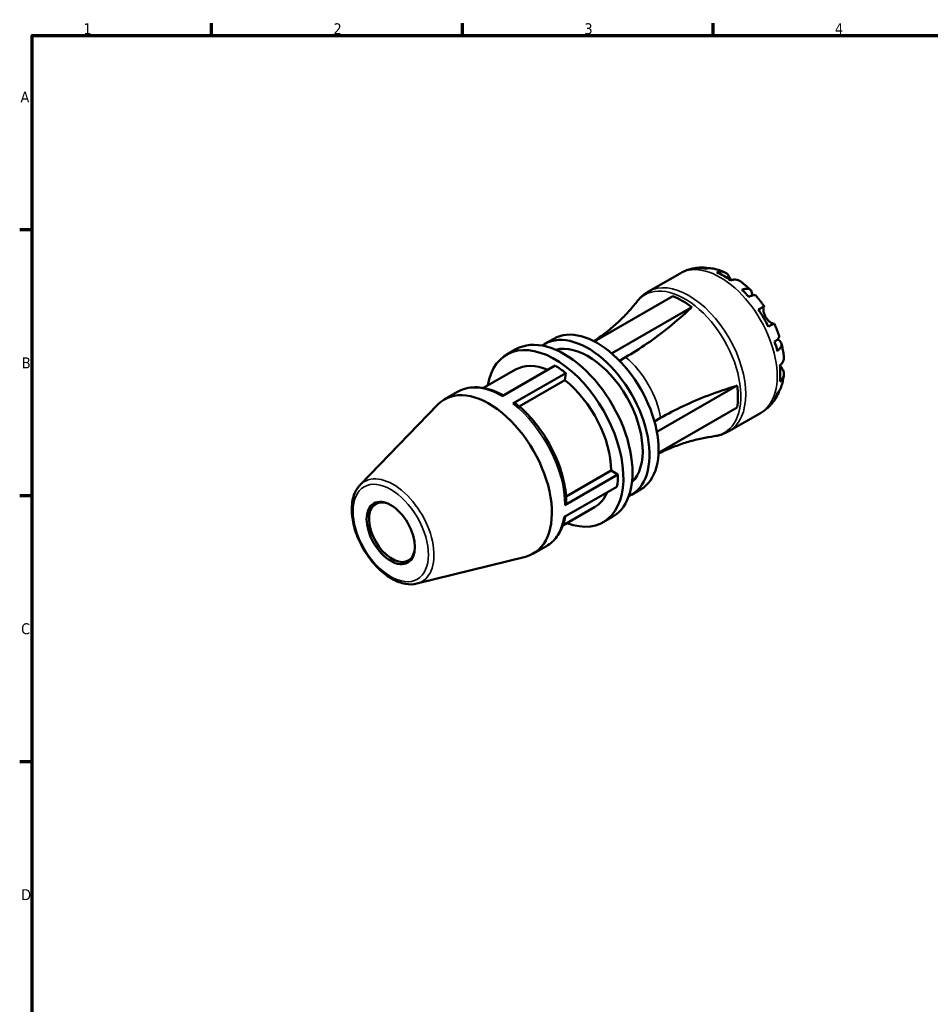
# Model space of a CAD drawing. Header units: millimetres. Extents: x 0 to 906, y 0 to 594.
# Tile 3 of 5: x 17 to 271, y 304 to 578. Entities that reach past the tile are written whole.
import ezdxf

# ---------------------------------------------------------------- set-up
doc = ezdxf.new("R2010")
doc.units = ezdxf.units.MM
for name, color, linetype, lineweight in [('Border (ANSI)', 7, 'Continuous', 70), ('Visible (ANSI)', 7, 'Continuous', 50), ('Visible Narrow (ANSI)', 7, 'Continuous', 35)]:
    doc.layers.add(name, color=color, linetype=linetype, lineweight=lineweight)
doc.styles.add('Note Text (ANSI)', font='tahoma.ttf')

# ---------------------------------------------------------------- blocks, each defined once
blk = doc.blocks.new('Borders Default Border')
at = {"layer": 'Border (ANSI)'}
for p, q in [((70.08, 574), (70.08, 577.45)), ((140.17, 574), (140.17, 577.45)), ((210.25, 574), (210.25, 577.45)), ((20, 519.75), (16.55, 519.75)), ((20, 445.5), (16.55, 445.5)), ((20, 371.25), (16.55, 371.25))]:
    blk.add_line(p, q, dxfattribs=at)
at = {"layer": 'Border (ANSI)', "flags": 128}
blk.add_lwpolyline([(20, 20), (20, 574), (821, 574), (821, 20), (20, 20)], dxfattribs=at)
at = {"layer": 'Border (ANSI)', "color": 230, "true_color": 0xff0080, "char_height": 3.05, "attachment_point": 7, "style": 'Note Text (ANSI)'}
for s, insert in [('1', (34.35, 574.4)), ('2', (104.2, 574.4)), ('3', (174.26, 574.34)), ('4', (244.23, 574.4)), ('A', (16.78, 555.35)), ('B', (17.15, 481.1)), ('C', (16.95, 406.8)), ('D', (16.96, 332.6))]:
    blk.add_mtext(s, dxfattribs=dict(at, insert=insert))

msp = doc.modelspace()

# ---------------------------------------------------------------- linework, layer by layer
at = {"layer": 'Visible (ANSI)'}
for p, q in [((192.1705, 502.5451), (200.9566, 507.6047)), ((177.0294, 488.6055), (198.9493, 501.2283)), ((181.8634, 485.2813), (204.2526, 498.1743)), ((163.1296, 487.8987), (165.6823, 489.3687)), ((152.5828, 484.9409), (155.1355, 486.4109)), ((185.7567, 484.2266), (184.039, 483.2375)), ((166.0566, 481.851), (151.2488, 473.3237)), ((155.0081, 480.7293), (146.1219, 475.6121)), ((154.2989, 471.2588), (169.1067, 479.7861)), ((169.1067, 479.7861), (168.7752, 477.8031)), ((168.7752, 477.8031), (156.0341, 470.466)), ((194.5084, 463.3718), (216.9009, 476.2668)), ((135.2123, 472.4453), (138.8529, 474.5418)), ((111.6087, 448.5239), (133.3438, 470.9833)), ((194.9731, 457.5079), (216.9009, 470.1352)), ((214.6269, 463.5488), (223.413, 468.6084)), ((193.8299, 466.2651), (195.5537, 467.2577)), ((183.6212, 451.4284), (168.8133, 442.9011)), ((181.712, 452.5278), (169.1461, 445.2916)), ((181.712, 452.5278), (183.6212, 451.4284)), ((168.5465, 439.5284), (183.3543, 448.0556)), ((187.3826, 445.7828), (189.9353, 447.2528)), ((177.1052, 442.357), (168.219, 437.2397)), ((179.5305, 438.1454), (182.0832, 439.6154)), ((160.0042, 429.3935), (163.6448, 431.4899)), ((127.467, 420.9855), (157.8019, 428.5113))]:
    msp.add_line(p, q, dxfattribs=at)
for centre, major_axis, ratio, start_param, end_param in [((213.1571, 488.6664), (-11.1589, 19.3778), 0.57809312, 5.82792013, 5.95691974), ((213.1571, 488.6664), (-11.1589, 19.3778), 0.57809312, 5.37642727, 5.62301443), ((201.6009, 482.0117), (10.9587, -19.0302), 0.57809312, 2.18652215, 2.52973425), ((213.1571, 488.6664), (-11.1589, 19.3778), 0.57809312, 5.04252197, 5.17152157), ((213.1571, 488.6664), (-11.1589, 19.3778), 0.57809312, 4.59102911, 4.83761627), ((177.8088, 468.3107), (-12.1265, 21.058), 0.57809312, 3.14159265, 6.28318531), ((168.6093, 463.0131), (-13.4739, 23.3978), 0.57809312, 3.14159265, 6.28318531), ((175.2561, 466.8407), (-12.1265, 21.058), 0.57809312, 3.08335905, 6.34141891), ((166.0566, 461.5431), (-13.4739, 23.3978), 0.57809312, 2.53220735, 6.89257062), ((175.2561, 466.8407), (-10.7791, 18.7182), 0.57809312, 3.29290976, 6.1318682), ((213.1571, 488.6664), (-11.1589, 19.3778), 0.57809312, 4.2571238, 4.38612341), ((166.0566, 461.5431), (-11.0486, 19.1862), 0.57809312, 5.63118545, 6.28318531), ((166.0566, 461.5431), (12.396, -21.5259), 0.57809312, 2.18359527, 2.3581282), ((213.1571, 488.6664), (-11.1589, 19.3778), 0.57809312, 3.80563095, 4.0522181), ((166.0566, 461.5431), (11.0486, -19.1862), 0.57809312, 0.78733187, 2.18359527), ((201.6009, 482.0117), (10.9587, -19.0302), 0.57809312, 0.61572582, 0.95893792), ((147.6083, 450.9194), (-12.396, 21.5259), 0.57809312, 2.97729059, 6.44748737), ((213.1571, 488.6664), (11.1589, -19.3778), 0.57809312, 0.33013299, 0.45913259), ((154.1306, 470.2526), (0.8424, 1.0804), 0.46931325, 0, 0.85705227), ((166.0566, 461.5431), (12.396, -21.5259), 0.57809312, 0.61279895, 0.78733187), ((166.0566, 461.5431), (11.0486, -19.1862), 0.57809312, 0, 0.40828641), ((120.5446, 435.3344), (4.5519, -7.9045), 0.57809312, 2.57618082, 6.84859714), ((167.8446, 443.459), (1.37, 0), 0.5758617, 5.49778714, 6.28318531)]:
    msp.add_ellipse(centre, major_axis=major_axis, ratio=ratio, start_param=start_param, end_param=end_param, dxfattribs=at)
msp.add_ellipse((120.1725, 435.1202), major_axis=(4.7608, -8.2672), ratio=0.57809312, dxfattribs=at)
for points, knots in [([(200.9566, 507.6047), (201.353, 507.8329), (201.7624, 508.0386), (202.5991, 508.4017), (203.0265, 508.5591), (203.891, 508.8247), (204.3281, 508.933), (205.2048, 509.102), (205.6444, 509.1628), (206.5201, 509.2397), (206.9562, 509.256), (207.3886, 509.2519)], [5.499720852, 5.499720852, 5.499720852, 5.499720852, 5.565302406, 5.565302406, 5.630883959, 5.630883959, 5.696465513, 5.696465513, 5.762047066, 5.762047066, 5.82762862, 5.82762862, 5.82762862, 5.82762862]), ([(206.1772, 509.0895), (206.5213, 509.1868), (206.8746, 509.2384), (207.5364, 509.261), (207.9054, 509.2317), (208.4099, 509.1237), (208.5495, 509.0865), (208.6864, 509.0434)], [0.130431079, 0.130431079, 0.130431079, 0.130431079, 0.254250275, 0.254250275, 0.381556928, 0.381556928, 0.430592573, 0.430592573, 0.430592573, 0.430592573]), ([(209.7968, 509.0238), (209.5332, 509.0704), (209.2657, 509.0855), (208.7166, 509.0598), (208.388, 509.0058), (208.0603, 508.9069)], [3.727718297, 3.727718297, 3.727718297, 3.727718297, 3.832380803, 3.832380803, 3.956199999, 3.956199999, 3.956199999, 3.956199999]), ([(209.7969, 509.024), (210.048, 508.9793), (210.2971, 508.9284), (210.7908, 508.8154), (211.0355, 508.7532), (211.5205, 508.6181), (211.7608, 508.5452), (212.2368, 508.3895), (212.4727, 508.3066), (212.9399, 508.1314), (213.1713, 508.0391), (213.4005, 507.9424)], [5.951886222, 5.951886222, 5.951886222, 5.951886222, 5.991688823, 5.991688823, 6.031491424, 6.031491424, 6.071294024, 6.071294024, 6.111096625, 6.111096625, 6.150899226, 6.150899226, 6.150899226, 6.150899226]), ([(211.2125, 507.9287), (211.5229, 508.0336), (211.826, 508.0973), (212.3716, 508.1491), (212.6629, 508.1395), (213.2064, 508.0306), (213.4586, 507.9312), (213.8836, 507.6823), (214.0951, 507.5092), (214.4119, 507.1401), (214.5308, 506.9625), (214.6298, 506.7765)], [0.130436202, 0.130436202, 0.130436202, 0.130436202, 0.253756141, 0.253756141, 0.381123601, 0.381123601, 0.508491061, 0.508491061, 0.636704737, 0.636704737, 0.7312799, 0.7312799, 0.7312799, 0.7312799]), ([(214.6298, 506.7765), (214.6652, 506.71), (214.7032, 506.6391), (214.8064, 506.4494), (214.8747, 506.3259), (215.0296, 506.053), (215.1164, 505.9039), (215.2143, 505.7425), (215.2186, 505.7354), (215.2229, 505.7283)], [-0.440325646, -0.440325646, -0.440325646, -0.440325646, -0.4055486, -0.4055486, -0.352381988, -0.352381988, -0.295104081, -0.295104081, -0.292466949, -0.292466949, -0.292466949, -0.292466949]), ([(217.7597, 505.4354), (217.6937, 505.484), (217.6267, 505.5282), (217.3477, 505.6917), (217.0955, 505.791), (216.552, 505.8999), (216.2607, 505.9096), (215.7151, 505.8577), (215.412, 505.7941), (215.1016, 505.6891)], [3.562232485, 3.562232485, 3.562232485, 3.562232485, 3.602650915, 3.602650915, 3.730018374, 3.730018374, 3.857385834, 3.857385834, 3.980705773, 3.980705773, 3.980705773, 3.980705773]), ([(217.7599, 505.4357), (217.9634, 505.2862), (218.1649, 505.1333), (218.5638, 504.8212), (218.7613, 504.6619), (219.1522, 504.3372), (219.3456, 504.1717), (219.7284, 503.8349), (219.9178, 503.6635), (220.2924, 503.315), (220.4777, 503.1379), (220.6608, 502.958)], [0.136583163, 0.136583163, 0.136583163, 0.136583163, 0.176789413, 0.176789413, 0.216995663, 0.216995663, 0.257201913, 0.257201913, 0.297408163, 0.297408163, 0.337614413, 0.337614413, 0.337614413, 0.337614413]), ([(218.2538, 503.0369), (218.5495, 503.1542), (218.83, 503.2359), (219.3199, 503.3296), (219.573, 503.3482), (220.0256, 503.3063), (220.2252, 503.2459), (220.5432, 503.0757), (220.6908, 502.95), (220.918, 502.6273), (220.9977, 502.4302), (221.0884, 502.0196), (221.1077, 501.7679), (221.0898, 501.4725), (221.0886, 501.455), (221.0872, 501.4375)], [0.130431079, 0.130431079, 0.130431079, 0.130431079, 0.254250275, 0.254250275, 0.381556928, 0.381556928, 0.508863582, 0.508863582, 0.636482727, 0.636482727, 0.764101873, 0.764101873, 0.892211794, 0.892211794, 0.900210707, 0.900210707, 0.900210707, 0.900210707]), ([(188.885, 499.6795), (189.0629, 499.9069), (189.2496, 500.1287), (189.6402, 500.5589), (189.8442, 500.7674), (190.2685, 501.1692), (190.4889, 501.3624), (190.945, 501.7317), (191.1807, 501.9078), (191.6658, 502.241), (191.9152, 502.3981), (192.1705, 502.5451)], [5.269931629, 5.269931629, 5.269931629, 5.269931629, 5.315889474, 5.315889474, 5.361847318, 5.361847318, 5.407805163, 5.407805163, 5.453763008, 5.453763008, 5.499720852, 5.499720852, 5.499720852, 5.499720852]), ([(222.1125, 501.4273), (222.0664, 501.4789), (222.002, 501.5146), (221.8217, 501.562), (221.6764, 501.5652), (221.3173, 501.5083), (221.1036, 501.4482), (220.672, 501.293), (220.4163, 501.1852), (220.1369, 501.0506)], [3.48481886, 3.48481886, 3.48481886, 3.48481886, 3.577767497, 3.577767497, 3.70507415, 3.70507415, 3.832380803, 3.832380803, 3.956199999, 3.956199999, 3.956199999, 3.956199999]), ([(222.1127, 501.4275), (222.2814, 501.2368), (222.4479, 501.0438), (222.7768, 500.6533), (222.939, 500.4557), (223.2592, 500.0563), (223.4171, 499.8545), (223.7284, 499.4466), (223.8818, 499.2407), (224.184, 498.8248), (224.3328, 498.6149), (224.4793, 498.4032)], [0.447266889, 0.447266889, 0.447266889, 0.447266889, 0.486777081, 0.486777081, 0.526287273, 0.526287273, 0.565797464, 0.565797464, 0.605307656, 0.605307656, 0.644817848, 0.644817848, 0.644817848, 0.644817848]), ([(188.885, 499.6795), (188.187, 498.7871), (187.427, 497.8819), (185.7832, 496.0713), (184.8995, 495.166), (183.0154, 493.3823), (182.015, 492.504), (179.9116, 490.8009), (178.8086, 489.9763), (177.411, 489.0163), (177.1554, 488.844), (176.8979, 488.6737)], [5.269931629, 5.269931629, 5.269931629, 5.269931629, 5.315889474, 5.315889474, 5.361847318, 5.361847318, 5.407805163, 5.407805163, 5.453763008, 5.453763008, 5.463949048, 5.463949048, 5.463949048, 5.463949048]), ([(204.2526, 498.1743), (204.1547, 498.0824), (204.0566, 497.9906), (201.9961, 496.0677), (199.9625, 494.2943), (195.8536, 490.9687), (193.7774, 489.4159), (189.6902, 486.5984), (187.6791, 485.3336), (185.7567, 484.2266)], [23.70535315, 23.70535315, 23.70535315, 23.70535315, 23.74618327, 23.74618327, 24.56179531, 24.56179531, 25.37740736, 25.37740736, 26.1930194, 26.1930194, 26.1930194, 26.1930194]), ([(222.8777, 497.4871), (223.143, 497.6396), (223.3783, 497.7748), (223.7634, 497.9959), (223.9462, 498.1007), (224.2317, 498.2639), (224.3343, 498.3224), (224.4573, 498.3919), (224.4885, 498.409), (224.468, 498.3957), (224.4365, 498.3769), (224.3868, 498.3476)], [0.130436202, 0.130436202, 0.130436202, 0.130436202, 0.253756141, 0.253756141, 0.381123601, 0.381123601, 0.508491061, 0.508491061, 0.636704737, 0.636704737, 0.7312799, 0.7312799, 0.7312799, 0.7312799]), ([(224.3868, 498.3476), (224.3711, 498.3384), (224.3561, 498.324), (224.3161, 498.2681), (224.2932, 498.2142), (224.2553, 498.0668), (224.2409, 497.9725), (224.223, 497.7028), (224.2262, 497.5133), (224.2771, 497.0297), (224.3355, 496.7282), (224.534, 496.0877), (224.6769, 495.7547), (224.8586, 495.4398)], [-0.443071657, -0.443071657, -0.443071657, -0.443071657, -0.411970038, -0.411970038, -0.354958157, -0.354958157, -0.295544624, -0.295544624, -0.212762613, -0.212762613, -0.109073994, -0.109073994, 0, 0, 0, 0]), ([(224.8586, 495.4398), (224.9582, 495.2674), (225.0683, 495.1018), (225.3128, 494.7789), (225.4475, 494.624), (225.7798, 494.2851), (225.9784, 494.1171), (226.3446, 493.8523), (226.5096, 493.7545), (226.7514, 493.638), (226.8384, 493.6051), (226.9824, 493.5671), (227.0394, 493.5613), (227.0913, 493.5683), (227.0996, 493.57), (227.1073, 493.5722)], [0, 0, 0, 0, 0.059721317, 0.059721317, 0.123531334, 0.123531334, 0.212973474, 0.212973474, 0.297474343, 0.297474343, 0.356478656, 0.356478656, 0.413755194, 0.413755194, 0.425572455, 0.425572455, 0.425572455, 0.425572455]), ([(227.2292, 493.64), (227.2286, 493.6404), (227.1982, 493.6235), (227.0843, 493.5592), (226.9817, 493.5008), (226.6962, 493.3376), (226.5134, 493.2328), (226.1283, 493.0117), (225.893, 492.8765), (225.6277, 492.724)], [3.493545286, 3.493545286, 3.493545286, 3.493545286, 3.602650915, 3.602650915, 3.730018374, 3.730018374, 3.857385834, 3.857385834, 3.980705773, 3.980705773, 3.980705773, 3.980705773]), ([(227.2293, 493.6401), (227.3394, 493.4073), (227.4468, 493.1735), (227.6559, 492.7037), (227.7576, 492.4678), (227.9552, 491.9942), (228.0511, 491.7565), (228.237, 491.2795), (228.327, 491.0401), (228.501, 490.5599), (228.5849, 490.3191), (228.6658, 490.0777)], [0.925988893, 0.925988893, 0.925988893, 0.925988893, 0.965500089, 0.965500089, 1.005011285, 1.005011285, 1.044522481, 1.044522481, 1.084033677, 1.084033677, 1.123544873, 1.123544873, 1.123544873, 1.123544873]), ([(227.3448, 488.5663), (227.6015, 488.74), (227.8233, 488.9067), (228.1746, 489.201), (228.3341, 489.3548), (228.5642, 489.635), (228.6349, 489.7613), (228.6852, 489.9395), (228.6869, 490.0125), (228.6655, 490.0776)], [0.130431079, 0.130431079, 0.130431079, 0.130431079, 0.254250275, 0.254250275, 0.381556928, 0.381556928, 0.508863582, 0.508863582, 0.602225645, 0.602225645, 0.602225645, 0.602225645]), ([(228.1478, 489.1836), (228.1703, 489.1731), (228.1925, 489.1623), (228.4631, 489.028), (228.6708, 488.8866), (228.9798, 488.6047), (229.11, 488.4384), (229.2746, 488.0825), (229.3089, 487.893), (229.2962, 487.5346), (229.248, 487.3327), (229.0566, 486.922), (228.9134, 486.7132), (228.5863, 486.3376), (228.3747, 486.1365), (228.1248, 485.9399)], [3.183136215, 3.183136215, 3.183136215, 3.183136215, 3.194419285, 3.194419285, 3.322529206, 3.322529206, 3.450148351, 3.450148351, 3.577767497, 3.577767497, 3.70507415, 3.70507415, 3.832380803, 3.832380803, 3.956199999, 3.956199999, 3.956199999, 3.956199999]), ([(229.2658, 488.0552), (229.3301, 487.8066), (229.3909, 487.5576), (229.5056, 487.0589), (229.5595, 486.8092), (229.6601, 486.3092), (229.7068, 486.0589), (229.7929, 485.558), (229.8322, 485.3074), (229.9034, 484.8058), (229.9352, 484.5548), (229.9632, 484.3038)], [1.233160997, 1.233160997, 1.233160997, 1.233160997, 1.273361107, 1.273361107, 1.313561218, 1.313561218, 1.353761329, 1.353761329, 1.393961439, 1.393961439, 1.43416155, 1.43416155, 1.43416155, 1.43416155]), ([(228.8487, 481.8785), (229.0953, 482.094), (229.3025, 482.3238), (229.6212, 482.7686), (229.759, 483.0247), (229.9376, 483.5478), (229.9783, 483.8149), (229.9769, 484.1388), (229.9722, 484.2206), (229.9628, 484.3038)], [0.130436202, 0.130436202, 0.130436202, 0.130436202, 0.253756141, 0.253756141, 0.381123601, 0.381123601, 0.508491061, 0.508491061, 0.54988163, 0.54988163, 0.54988163, 0.54988163]), ([(228.9439, 481.9641), (228.9816, 481.8949), (229.0193, 481.827), (229.1381, 481.6162), (229.2173, 481.4805), (229.3699, 481.2242), (229.4425, 481.1052), (229.5292, 480.965), (229.5486, 480.9339), (229.5674, 480.9038)], [-1.618262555, -1.618262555, -1.618262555, -1.618262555, -1.592931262, -1.592931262, -1.537778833, -1.537778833, -1.481036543, -1.481036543, -1.464133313, -1.464133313, -1.464133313, -1.464133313]), ([(229.5674, 480.9038), (229.6786, 480.7259), (229.7725, 480.5348), (229.9327, 480.0777), (229.9762, 479.809), (229.9783, 479.3184), (229.9376, 479.0513), (229.759, 478.5282), (229.6212, 478.2721), (229.3025, 477.8273), (229.0953, 477.5975), (228.8487, 477.382)], [3.379862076, 3.379862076, 3.379862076, 3.379862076, 3.474437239, 3.474437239, 3.602650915, 3.602650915, 3.730018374, 3.730018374, 3.857385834, 3.857385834, 3.980705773, 3.980705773, 3.980705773, 3.980705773]), ([(229.96, 479.2724), (229.9296, 479.0256), (229.8942, 478.7791), (229.8132, 478.2869), (229.7675, 478.0413), (229.6653, 477.5512), (229.6088, 477.3067), (229.4844, 476.8192), (229.4166, 476.5762), (229.2688, 476.0921), (229.189, 475.851), (229.1028, 475.6111)], [1.703152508, 1.703152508, 1.703152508, 1.703152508, 1.74295035, 1.74295035, 1.782748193, 1.782748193, 1.822546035, 1.822546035, 1.862343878, 1.862343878, 1.90214172, 1.90214172, 1.90214172, 1.90214172]), ([(151.6467, 473.5528), (150.8201, 474.0133), (149.9893, 474.409), (148.2358, 475.0985), (147.3136, 475.3752), (145.4921, 475.7417), (144.5927, 475.8313), (142.839, 475.8111), (141.9846, 475.7008), (140.3521, 475.274), (139.5742, 474.9572), (138.8529, 474.5418)], [0.016205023, 0.016205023, 0.016205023, 0.016205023, 0.156692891, 0.156692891, 0.313385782, 0.313385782, 0.470078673, 0.470078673, 0.626771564, 0.626771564, 0.783464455, 0.783464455, 0.783464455, 0.783464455]), ([(195.5537, 467.2577), (197.4761, 468.3648), (199.5794, 469.4698), (204.0678, 471.5924), (206.453, 472.6101), (211.3917, 474.4984), (213.9462, 475.3695), (216.6436, 476.1893), (216.7722, 476.2282), (216.9009, 476.2668)], [26.1930194, 26.1930194, 26.1930194, 26.1930194, 27.00863144, 27.00863144, 27.82424349, 27.82424349, 28.63985553, 28.63985553, 28.68068565, 28.68068565, 28.68068565, 28.68068565]), ([(228.1041, 473.412), (227.8904, 473.0307), (227.6569, 472.6564), (227.1486, 471.9272), (226.8739, 471.5724), (226.2835, 470.889), (225.9679, 470.5605), (225.2981, 469.9372), (224.9439, 469.6424), (224.2019, 469.0935), (223.8141, 468.8394), (223.413, 468.6084)], [2.026309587, 2.026309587, 2.026309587, 2.026309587, 2.092673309, 2.092673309, 2.159037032, 2.159037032, 2.225400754, 2.225400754, 2.291764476, 2.291764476, 2.358128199, 2.358128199, 2.358128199, 2.358128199]), ([(228.5678, 474.6407), (228.5355, 474.493), (228.496, 474.3457), (228.3341, 473.8481), (228.1746, 473.5147), (227.8233, 472.9542), (227.6015, 472.6749), (227.3448, 472.4263)], [3.653275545, 3.653275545, 3.653275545, 3.653275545, 3.705074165, 3.705074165, 3.832380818, 3.832380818, 3.956200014, 3.956200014, 3.956200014, 3.956200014]), ([(228.1248, 474.1543), (228.3747, 474.3879), (228.5863, 474.6446), (228.8868, 475.1103), (229.0101, 475.3545), (229.1027, 475.6111)], [0.130431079, 0.130431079, 0.130431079, 0.130431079, 0.254250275, 0.254250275, 0.36112886, 0.36112886, 0.36112886, 0.36112886]), ([(169.2146, 443.459), (169.2146, 445.3554), (168.9849, 447.3612), (168.0962, 451.456), (167.4372, 453.5446), (165.7418, 457.6578), (164.7056, 459.682), (162.3319, 463.52), (160.9946, 465.3336), (158.1129, 468.618), (156.569, 470.0887), (154.9731, 471.333)], [4.71238898, 4.71238898, 4.71238898, 4.71238898, 4.99164166, 4.99164166, 5.27089434, 5.27089434, 5.55014702, 5.55014702, 5.8293997, 5.8293997, 6.10865238, 6.10865238, 6.10865238, 6.10865238]), ([(194.9637, 457.302), (195.2402, 457.4392), (195.5175, 457.5738), (197.0493, 458.3008), (198.3162, 458.8409), (200.8449, 459.8053), (202.1067, 460.2297), (204.5951, 460.9639), (205.8217, 461.2738), (208.2128, 461.7867), (209.3772, 461.9898), (210.4993, 462.1456)], [2.393900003, 2.393900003, 2.393900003, 2.393900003, 2.404086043, 2.404086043, 2.450043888, 2.450043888, 2.496001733, 2.496001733, 2.541959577, 2.541959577, 2.587917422, 2.587917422, 2.587917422, 2.587917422]), ([(214.6269, 463.5488), (214.3717, 463.4019), (214.1106, 463.265), (213.5789, 463.0127), (213.3083, 462.8972), (212.76, 462.6881), (212.4822, 462.5944), (211.9218, 462.4291), (211.6391, 462.3573), (211.0709, 462.2355), (210.7854, 462.1853), (210.4993, 462.1456)], [2.358128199, 2.358128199, 2.358128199, 2.358128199, 2.404086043, 2.404086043, 2.450043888, 2.450043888, 2.496001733, 2.496001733, 2.541959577, 2.541959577, 2.587917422, 2.587917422, 2.587917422, 2.587917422]), ([(127.467, 420.9855), (126.4555, 420.7346), (125.3695, 420.7204), (123.0469, 421.1322), (121.8034, 421.6045), (119.3082, 423.0037), (118.0576, 423.9509), (115.7091, 426.2025), (114.6115, 427.506), (112.6726, 430.333), (111.8305, 431.8549), (110.478, 434.9755), (109.968, 436.5736), (109.3359, 439.7038), (109.2157, 441.2351), (109.4055, 444.0822), (109.7151, 445.4004), (110.609, 447.2883), (111.0616, 447.9586), (111.6087, 448.5239)], [2.52243026, 2.52243026, 2.52243026, 2.52243026, 2.80964377, 2.80964377, 3.12852475, 3.12852475, 3.46138454, 3.46138454, 3.79338201, 3.79338201, 4.12365028, 4.12365028, 4.45410353, 4.45410353, 4.78649762, 4.78649762, 5.1186092, 5.1186092, 5.33541879, 5.33541879, 5.33541879, 5.33541879]), ([(163.6448, 431.4899), (164.209, 431.8148), (164.7386, 432.1998), (165.7149, 433.0778), (166.1616, 433.5706), (166.9648, 434.6496), (167.3214, 435.2356), (167.9423, 436.4871), (168.2067, 437.1527), (168.6128, 438.4523), (168.7666, 439.0775), (168.8869, 439.7244)], [3.925057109, 3.925057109, 3.925057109, 3.925057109, 4.047616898, 4.047616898, 4.170176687, 4.170176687, 4.292736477, 4.292736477, 4.415296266, 4.415296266, 4.520496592, 4.520496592, 4.520496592, 4.520496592])]:
    msp.add_open_spline(points, degree=3, knots=knots, dxfattribs=at)
at = {"layer": 'Visible Narrow (ANSI)'}
for p, q in [((214.6298, 506.7765), (214.0185, 506.4245)), ((224.3868, 498.3476), (222.8819, 497.481)), ((229.5674, 480.9038), (228.9464, 480.5462))]:
    msp.add_line(p, q, dxfattribs=at)
for centre, major_axis, start_param, end_param in [((212.1848, 488.1065), (-11.2282, 19.4981), 3.14159265, 6.28318531), ((203.3987, 483.047), (11.2282, -19.4981), 0, 3.14159265), ((202.23, 482.374), (-11.0989, 19.2736), 2.91180343, 6.51297453), ((183.105, 471.3606), (8.9826, -15.5985), 0.99720246, 2.14825761), ((151.2488, 453.0159), (-12.396, 21.5259), 5.49972085, 6.28318531), ((151.2488, 453.0159), (12.396, -21.5259), 0.78733187, 2.18359527), ((120.8576, 435.5147), (8.0374, -13.9572), 6.11888324, 9.58908002), ((151.2488, 453.0159), (12.396, -21.5259), 0, 0.61279895)]:
    msp.add_ellipse(centre, major_axis=major_axis, ratio=0.57809312, start_param=start_param, end_param=end_param, dxfattribs=at)
msp.add_ellipse((120.1725, 435.1202), major_axis=(7.4296, -12.9017), ratio=0.57809312, dxfattribs=at)

# ---------------------------------------------------------------- block references
msp.add_blockref('Borders Default Border', (0, 0))

doc.saveas('drawing.dxf')
